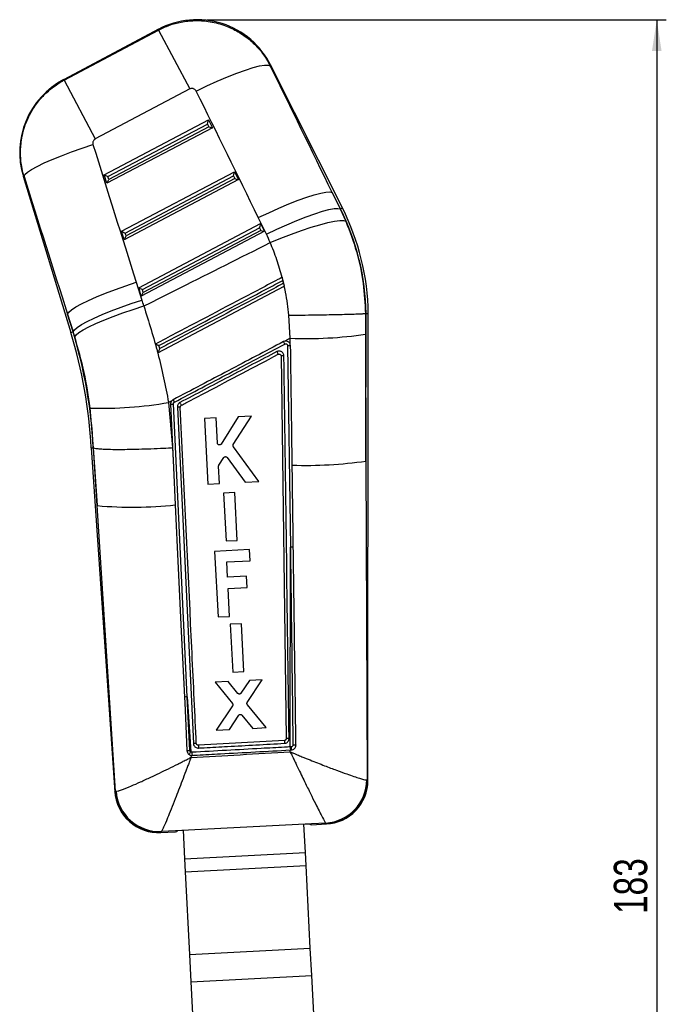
# Model space of a CAD drawing. Extents: x 35 to 358, y 14 to 289.
# Tile 5 of 8: x 145 to 213, y 171 to 275. Entities that reach past the tile are written whole.
import ezdxf

# ---------------------------------------------------------------- set-up
doc = ezdxf.new("R2010")
doc.units = 0
doc.layers.get('0').update_dxf_attribs({"linetype": 'CONTINUOUS'})
doc.styles.add('SLDTEXTSTYLE0', font='TXT', dxfattribs={"width": 0.75})
doc.dimstyles.new('SLDDIMSTYLE1', dxfattribs={"dimtxt": 3.5, "dimasz": 3.302, "dimexe": 0, "dimexo": 0.0625, "dimgap": 0.875, "dimtad": 1, "dimdec": 0, "dimrnd": 1e-09, "dimzin": 12, "dimtxsty": 'SLDTEXTSTYLE0', "dimsah": 1, "dimcen": 0.09, "dimazin": 3, "dimtfac": 1, "dimtdec": 0, "dimtofl": 0, "dimtmove": 0, "dimatfit": 3, "dimtolj": 1, "dimtzin": 12})

# ---------------------------------------------------------------- blocks, each defined once
blk = doc.blocks.new('_D_6')
at = {"color": 179, "linetype": 'CONTINUOUS'}
for p, q in [((164.46, 274.56), (212.72, 274.56)), ((211.72, 274.56), (211.72, 91.65)), ((200.11, 91.65), (212.72, 91.65))]:
    blk.add_line(p, q, dxfattribs=at)
for points in [[(211.72, 274.56), (211.21, 271.26), (212.22, 271.26)], [(211.72, 91.65), (212.22, 94.95), (211.21, 94.95)]]:
    blk.add_solid(points, dxfattribs=at)
at = {"color": 179, "linetype": 'CONTINUOUS', "insert": (207.21, 180.61, 0.1), "char_height": 3.5, "attachment_point": 1, "rotation": 90, "style": 'SLDTEXTSTYLE0'}
blk.add_mtext('183', dxfattribs=at)

msp = doc.modelspace()

# ---------------------------------------------------------------- linework, layer by layer
at = {"color": 7, "linetype": 'CONTINUOUS'}
for p, q in [((159.414623, 273.55466), (149.413076, 268.249883)), ((149.486762, 268.212699), (159.393952, 273.467429)), ((159.393952, 273.467429), (162.673436, 267.284339)), ((178.708179, 254.787809), (171.167136, 269.804618)), ((149.486762, 268.212699), (152.766246, 262.029609)), ((162.673436, 267.284339), (152.766246, 262.029609)), ((153.71247, 258.265767), (164.655233, 264.032354)), ((164.655233, 264.032354), (165.066432, 263.213515)), ((165.066432, 263.213515), (153.984274, 257.37347)), ((154.095493, 258.079983), (164.540548, 263.584289)), ((164.679866, 263.306859), (154.187582, 257.777665)), ((164.540548, 263.584289), (164.679866, 263.306859)), ((145.202534, 258.114126), (150.202934, 241.698404)), ((153.984274, 257.37347), (153.71247, 258.265767)), ((154.187582, 257.777665), (154.095493, 258.079983)), ((155.519327, 252.334071), (167.388748, 258.588985)), ((167.799947, 257.770146), (155.79113, 251.441773)), ((155.90235, 252.148286), (167.274063, 258.14092)), ((167.413381, 257.86349), (155.994439, 251.845968)), ((167.274063, 258.14092), (167.413381, 257.86349)), ((167.388748, 258.588985), (167.799947, 257.770146)), ((177.632121, 256.414212), (178.480163, 254.673305)), ((178.501082, 254.683811), (177.632121, 256.414212)), ((178.501082, 254.683811), (178.480163, 254.673305)), ((178.480163, 254.673305), (179.071839, 253.380277)), ((170.73028, 252.025597), (169.882238, 253.766503)), ((157.326184, 246.402374), (170.122263, 253.145616)), ((157.709206, 246.21659), (170.007578, 252.697551)), ((170.146896, 252.420122), (157.801296, 245.914272)), ((170.007578, 252.697551), (170.146896, 252.420122)), ((170.122263, 253.145616), (170.533462, 252.326777)), ((155.79113, 251.441773), (155.519327, 252.334071)), ((155.994439, 251.845968), (155.90235, 252.148286)), ((170.533462, 252.326777), (157.597987, 245.510077)), ((172.390873, 247.49566), (172.387051, 247.493647)), ((172.613135, 246.579404), (172.390873, 247.49566)), ((157.072897, 246.972485), (157.663838, 245.112208)), ((157.597987, 245.510077), (157.326184, 246.402374)), ((157.801296, 245.914272), (157.709206, 246.21659)), ((159.319563, 239.576874), (172.606842, 246.57609)), ((172.540841, 246.868539), (172.467937, 247.173698)), ((172.606842, 246.57609), (172.613135, 246.579404)), ((172.613135, 246.579404), (172.6112, 246.578385)), ((150.44684, 241.772701), (149.855899, 243.632978)), ((149.855899, 243.632978), (150.42462, 241.765932)), ((173.2385, 241.086483), (173.073143, 243.515887)), ((181.130588, 243.701801), (181.130411, 243.701785)), ((181.130411, 243.701785), (181.134554, 241.515086)), ((181.199911, 243.702341), (181.130588, 243.701801)), ((181.184021, 228.19587), (181.199911, 243.702341)), ((181.381363, 194.626666), (181.431656, 243.704131)), ((150.42462, 241.765932), (150.44684, 241.772701)), ((150.616604, 241.231337), (150.44684, 241.772701)), ((173.2385, 241.086483), (172.67693, 240.790604)), ((173.238867, 240.47739), (173.2385, 241.086483)), ((181.134554, 241.515086), (181.184021, 228.19587)), ((172.67693, 240.790604), (172.530257, 240.740423)), ((172.962672, 240.310521), (173.248059, 219.158441)), ((173.238867, 240.47739), (173.225599, 240.507996)), ((173.274212, 240.29892), (173.238867, 240.47739)), ((172.273486, 239.232042), (172.807617, 199.031766)), ((160.804685, 234.534246), (160.456002, 234.350453)), ((160.456002, 234.350453), (160.854829, 229.602256)), ((160.662608, 234.158214), (160.979497, 227.509531)), ((162.426891, 203.418164), (160.959036, 234.190335)), ((161.381249, 233.863816), (163.065947, 198.526369)), ((152.590108, 229.59616), (152.230266, 233.754517)), ((167.777901, 232.847542), (165.966517, 229.975864)), ((167.257287, 229.915948), (169.180965, 232.919361)), ((169.180965, 232.919361), (167.777901, 232.847542)), ((165.45459, 232.728616), (164.230003, 232.66593)), ((164.230003, 232.66593), (164.585371, 225.7739)), ((165.591493, 230.074262), (165.45459, 232.728616)), ((169.945145, 226.048337), (167.26478, 229.686246)), ((152.327126, 229.580329), (154.818372, 193.421394)), ((152.558459, 229.594255), (152.590108, 229.59616)), ((152.558459, 229.594255), (152.977363, 223.514119)), ((152.59087, 229.595945), (152.590108, 229.59616)), ((152.977363, 223.514119), (152.59087, 229.595945)), ((160.854829, 229.602256), (160.979497, 227.509531)), ((165.810019, 225.836606), (165.716132, 227.657374)), ((165.74882, 227.778523), (166.262139, 228.564302)), ((166.597919, 228.572547), (168.490511, 225.973846)), ((181.184021, 228.19587), (181.297881, 194.700097)), ((160.979497, 227.509531), (161.166417, 223.583725)), ((164.585371, 225.7739), (165.810019, 225.836606)), ((168.490511, 225.973846), (169.945145, 226.048337)), ((167.404538, 224.884997), (166.230979, 224.82492)), ((166.230979, 224.82492), (166.490259, 219.796386)), ((167.663862, 219.856477), (167.404538, 224.884997)), ((154.897235, 193.503665), (152.977363, 223.514119)), ((161.166417, 223.583725), (161.797636, 210.304229)), ((166.490259, 219.796386), (167.663862, 219.856477)), ((168.964807, 218.888573), (165.294466, 218.69999)), ((165.294466, 218.69999), (165.64841, 211.811267)), ((169.025108, 217.714939), (168.964807, 218.888573)), ((173.232931, 198.165306), (173.248059, 219.158441)), ((166.579404, 217.589278), (169.025108, 217.714939)), ((166.661991, 215.981909), (166.579404, 217.589278)), ((168.648447, 216.083974), (166.661991, 215.981909)), ((168.708749, 214.91034), (168.648447, 216.083974)), ((166.722293, 214.808275), (168.708749, 214.91034)), ((166.873047, 211.874189), (166.722293, 214.808275)), ((165.64841, 211.811267), (166.873047, 211.874189)), ((168.112672, 211.10313), (166.939111, 211.043056)), ((166.939111, 211.043056), (167.198398, 206.014592)), ((168.372002, 206.074681), (168.112672, 211.10313)), ((161.797636, 210.304229), (162.125873, 203.385738)), ((167.198398, 206.014592), (168.372002, 206.074681)), ((166.710062, 205.023452), (165.357542, 204.954219)), ((165.357542, 204.954219), (167.168917, 202.725985)), ((167.736517, 203.788068), (166.710062, 205.023452)), ((168.956529, 205.138444), (168.062038, 203.803977)), ((168.716321, 202.831374), (170.283138, 205.20635)), ((170.283138, 205.20635), (168.956529, 205.138444)), ((162.426891, 203.418164), (162.77961, 197.636268)), ((162.697068, 197.792425), (162.426891, 203.418164)), ((167.180166, 202.485005), (165.46379, 199.917942)), ((170.721394, 200.187129), (168.729538, 202.590308)), ((166.841479, 199.988479), (167.83209, 201.490098)), ((168.160538, 201.506287), (169.292294, 200.11396)), ((165.46379, 199.917942), (166.841479, 199.988479)), ((169.292294, 200.11396), (170.721394, 200.187129)), ((172.615528, 198.826149), (163.586901, 198.329165)), ((163.374705, 198.501059), (163.372423, 198.522989)), ((173.232173, 197.636987), (173.232472, 197.843927)), ((173.232472, 197.843927), (173.25152, 197.844977)), ((173.3296, 198.170816), (173.232931, 198.165306)), ((173.25152, 197.844977), (173.351604, 197.850497)), ((162.801054, 197.285859), (162.814661, 197.063574)), ((162.801054, 197.285859), (162.927413, 197.276762)), ((181.264157, 194.696204), (181.297881, 194.700097)), ((154.897235, 193.503665), (154.944989, 193.50113)), ((161.192838, 189.35353), (159.701498, 189.277307)), ((161.192239, 189.366273), (175.463567, 190.100923)), ((161.192239, 189.366273), (161.192838, 189.35353)), ((161.434139, 189.365864), (161.446637, 189.379368)), ((161.446637, 189.379368), (161.986303, 189.407149)), ((161.986303, 189.407149), (162.140132, 186.413203)), ((174.669509, 190.060046), (175.209169, 190.087827)), ((174.823402, 187.064873), (174.669509, 190.060046)), ((175.209169, 190.087827), (175.227257, 190.071312)), ((175.46454, 190.083454), (175.463567, 190.100923)), ((176.955881, 190.159773), (175.46454, 190.083454)), ((175.46982, 189.988764), (175.46979, 189.989305)), ((175.46982, 189.988764), (177.048235, 190.069863)), ((176.970699, 190.149546), (176.955881, 190.159773)), ((159.60944, 189.173854), (161.197449, 189.255446)), ((159.701498, 189.277307), (159.681669, 189.262007)), ((161.197372, 189.257071), (161.197449, 189.255446)), ((162.140132, 186.413203), (174.823402, 187.064873)), ((162.140132, 186.413203), (162.210687, 185.040015)), ((174.893957, 185.691684), (174.823402, 187.064873)), ((162.210687, 185.040015), (174.893957, 185.691684)), ((175.339333, 177.023438), (174.893957, 185.691684)), ((162.210687, 185.040015), (162.656064, 176.371768)), ((162.656064, 176.371768), (175.339333, 177.023438)), ((175.486857, 174.152225), (175.339333, 177.023438)), ((162.656064, 176.371768), (162.803587, 173.500556)), ((162.803587, 173.500556), (175.486857, 174.152225)), ((176.361853, 157.122403), (175.486857, 174.152225)), ((162.803587, 173.500556), (163.678584, 156.470734))]:
    msp.add_line(p, q, dxfattribs=at)
at = {"color": 8, "linetype": 'CONTINUOUS'}
for p, q in [((159.393952, 273.467429), (159.414623, 273.55466)), ((171.167136, 269.804618), (171.131476, 269.716635)), ((149.413076, 268.249883), (149.486762, 268.212699)), ((145.284525, 258.086946), (145.202534, 258.114126)), ((178.501082, 254.683811), (178.708179, 254.787809)), ((150.202934, 241.698404), (150.42462, 241.765932)), ((152.328008, 229.58039), (152.558459, 229.594255)), ((181.297881, 194.700097), (181.381363, 194.626666)), ((154.818372, 193.421394), (154.897235, 193.503665)), ((177.048235, 190.069863), (176.970699, 190.149546)), ((159.681669, 189.262007), (159.60944, 189.173854))]:
    msp.add_line(p, q, dxfattribs=at)
at = {"color": 7, "linetype": 'CONTINUOUS', "flags": 128}
for points in [[(163.362482, 267.059329), (164.474876, 267.594992), (165.573528, 268.095377), (166.632908, 268.548856), (167.628398, 268.944892), (168.536863, 269.274281), (169.337193, 269.529368), (170.01079, 269.704226), (170.542, 269.794792), (170.918478, 269.79896), (171.131476, 269.716635)], [(145.284525, 258.086946), (145.378949, 258.28636), (145.644802, 258.534177), (146.076138, 258.824853), (146.663308, 259.151886), (147.393179, 259.507961), (148.249426, 259.885114), (149.212896, 260.274909), (150.26204, 260.668627), (151.37339, 261.057462), (152.522088, 261.432717)], [(169.882238, 253.766503), (170.969439, 254.28332), (172.044138, 254.767029), (173.082602, 255.20695), (174.061899, 255.593366), (174.960404, 255.917745), (175.758275, 256.172924), (176.437892, 256.353268), (176.984247, 256.454793), (177.385275, 256.475258), (177.632121, 256.414212)], [(170.73028, 252.025597), (171.817481, 252.542414), (172.892179, 253.026123), (173.930644, 253.466044), (174.909941, 253.85246), (175.808446, 254.176839), (176.606317, 254.432018), (177.285933, 254.612361), (177.832289, 254.713887), (178.233317, 254.734352), (178.480163, 254.673305)], [(171.130003, 251.1431), (172.250206, 251.601974), (173.357041, 252.028691), (174.425815, 252.413733), (175.432683, 252.748508), (176.355182, 253.025548), (177.172729, 253.238671), (177.867085, 253.383122), (178.422758, 253.45568), (178.827352, 253.454724), (179.071839, 253.380277)], [(149.855899, 243.632978), (149.988972, 243.84038), (150.283466, 244.093411), (150.73313, 244.3867), (151.328419, 244.714021), (152.056698, 245.068428), (152.902508, 245.442396), (153.847897, 245.82799), (154.872799, 246.217024), (155.955459, 246.60124), (157.072897, 246.972485)], [(150.44684, 241.772701), (150.579913, 241.980103), (150.874407, 242.233134), (151.324071, 242.526423), (151.91936, 242.853744), (152.647639, 243.208151), (153.493449, 243.582119), (154.438838, 243.967713), (155.46374, 244.356747), (156.5464, 244.740963), (157.663838, 245.112208)], [(150.616604, 241.231337), (150.75186, 241.436688), (151.048706, 241.685782), (151.500853, 241.973341), (152.098725, 242.293276), (152.829658, 242.638808), (153.678169, 243.002621), (154.626284, 243.377006), (155.653922, 243.754034), (156.739314, 244.125718), (157.859471, 244.484187)], [(162.125873, 203.385738), (162.15381, 202.796524), (162.268938, 200.367793), (162.392518, 197.759674)]]:
    msp.add_lwpolyline(points, dxfattribs=at)
at = {"color": 7, "linetype": 'CONTINUOUS'}
for centre, radius, start, end in [((163.45718, 265.932883), 8.6275, 26.31586506, 118.32280902), ((153.455633, 260.628106), 8.6275, 117.60396781, 197.22705348), ((155.793938, 243.280886), 25.409469, 0.95038143, 26.66458747), ((155.793938, 243.280886), 25.641212, 0.94697331, 26.66458747), ((101.909947, 226.987855), 50.483788, 2.94290712, 16.94128481), ((101.909947, 226.987855), 50.715531, 2.94587365, 16.94128481), ((174.780962, 285.617962), 44.558184, 268.01620597, 278.19779887), ((156.937729, 232.35766), 17.703041, 27.33559916, 28.26309761), ((153.421274, 274.383115), 40.646051, 268.32088239, 279.96652848), ((161.523234, 232.488048), 1.383075, 82.95157554, 95.89227214), ((145.65632, 225.780878), 18.139297, 27.12125955, 28.14237483), ((174.920137, 271.000768), 43.260784, 268.04222986, 278.32532586), ((156.722783, 264.621011), 41.27717, 264.79391733, 276.18006982), ((173.34284, 217.60983), 1.551509, 82.06782579, 93.50234301), ((162.414996, 202.115176), 1.303043, 89.47696872, 102.81965593), ((194.103278, 199.892412), 21.514188, 182.84079283, 183.6066183), ((164.551344, 196.278871), 2.231943, 142.54280981, 150.70969445), ((184.817801, 198.603892), 21.930581, 182.62741866, 183.46936464), ((180.626045, 199.049268), 17.054353, 182.41997886, 183.38173316), ((200.963705, 199.613833), 27.768581, 182.99014801, 183.65220759), ((179.408355, 198.427467), 6.08417, 182.41768213, 185.44161961), ((176.682337, 194.733573), 4.581972, 273.42260669, 359.5327074), ((176.722167, 194.718543), 4.575751, 273.1135493, 359.76902032), ((176.813865, 194.631346), 4.5675, 272.21502525, 0.51674605), ((159.37507, 193.735337), 4.5675, 183.22029681, 273.50947684), ((159.461344, 193.832651), 4.575951, 184.12280921, 272.75976042), ((159.51475, 193.857107), 4.583605, 184.45424153, 272.33502405)]:
    msp.add_arc(centre, radius, start, end, dxfattribs=at)
for centre, major_axis, ratio, start_param, end_param in [((109.006473, 257.882636), (-171.193143, 341.333352), 0.1594825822, 4.6282832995, 4.6671380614), ((108.485406, 258.865047), (-171.217041, 341.321352), 0.1382182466, 4.6282629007, 4.6671176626), ((164.521008, 263.621129), (0.132433, 0.413134), 0.0689666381, 4.6452234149, 6.2065973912), ((164.660326, 263.343699), (0.405196, -0.129888), 0.0685990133, 4.7826059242, 6.2160197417), ((194.515349, 304.494955), (-112.007131, 372.572191), 0.1356176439, 1.6457911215, 1.684931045), ((195.036416, 303.512544), (-111.788665, 372.638699), 0.1564812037, 1.6459590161, 1.6850989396), ((154.075953, 258.116823), (0.364064, -0.151808), 0.0673634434, 3.2327735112, 4.7941474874), ((154.168042, 257.814505), (0.183327, 0.439653), 0.0677311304, 3.2233511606, 4.6567649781), ((167.254523, 258.17776), (0.132433, 0.413134), 0.0689666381, 4.6452234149, 6.2065973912), ((167.393841, 257.900331), (0.405196, -0.129888), 0.0685990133, 4.7826059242, 6.2160197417), ((169.988038, 252.734392), (0.132433, 0.413134), 0.0689666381, 4.6452234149, 6.2065973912), ((170.127356, 252.456962), (0.405196, -0.129888), 0.0685990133, 4.7826059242, 6.2160197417), ((155.88281, 252.185127), (0.364064, -0.151808), 0.0673634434, 3.2327735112, 4.7941474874), ((155.974899, 251.882809), (0.183327, 0.439653), 0.0677311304, 3.2233511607, 4.6567649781), ((155.174798, 244.448203), (-8.108146, 15.286976), 0.999926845, 4.6220210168, 4.6780150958), ((157.689666, 246.25343), (0.364064, -0.151808), 0.0673634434, 3.2327735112, 4.7941474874), ((157.781756, 245.951112), (0.183327, 0.439653), 0.0677311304, 3.2233511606, 4.6567649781), ((101.721573, 227.343012), (-27.50517, 51.857834), 0.999926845, 4.521084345, 4.5322901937), ((158.337201, 250.088819), (-2.858904, 60.833439), 0.0699281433, 3.1419085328, 3.1986738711), ((172.080198, 250.794937), (-3.390966, 60.806101), 0.0699281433, 3.0854573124, 3.1412767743)]:
    msp.add_ellipse(centre, major_axis=major_axis, ratio=ratio, start_param=start_param, end_param=end_param, dxfattribs=at)
for points, knots in [([(159.393952, 273.467429), (159.774645, 273.64781), (160.536032, 274.008573), (161.815897, 274.347594), (163.185127, 274.49949), (164.707046, 274.415496), (166.202211, 274.05472), (167.611513, 273.423228), (168.829147, 272.613906), (169.884856, 271.609641), (170.642701, 270.621178), (171.001851, 269.956523), (171.131476, 269.716635)], [0, 0, 0, 0, 0.0921144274, 0.1842288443, 0.2883925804, 0.392556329, 0.5163430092, 0.6226838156, 0.7290246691, 0.8346782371, 0.9403318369, 1, 1, 1, 1]), ([(145.284525, 258.086946), (145.207667, 258.371349), (145.001874, 259.132852), (144.876202, 260.417644), (144.977714, 262.038199), (145.395661, 263.598777), (146.09428, 265.026975), (146.927607, 266.199881), (147.947766, 267.214063), (148.8358, 267.853956), (149.370499, 268.148626), (149.486762, 268.212699)], [0, 0, 0, 0, 0.0744572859, 0.1993630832, 0.3242688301, 0.4834903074, 0.6040858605, 0.7246813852, 0.8455489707, 0.9664165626, 1, 1, 1, 1]), ([(163.362482, 267.059329), (163.354903, 267.073609), (163.320653, 267.138139), (163.232336, 267.237452), (163.10158, 267.311416), (162.959233, 267.346264), (162.816763, 267.345265), (162.719218, 267.303801), (162.673436, 267.284339)], [0, 0, 0, 0, 0.0604635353, 0.2732452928, 0.4861394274, 0.6099247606, 0.8169200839, 1, 1, 1, 1]), ([(152.766246, 262.029609), (152.759395, 262.025844), (152.703431, 261.995089), (152.610139, 261.915581), (152.533011, 261.784759), (152.494959, 261.637686), (152.497241, 261.522212), (152.517427, 261.449505), (152.522088, 261.432717)], [0, 0, 0, 0, 0.0335109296, 0.2737593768, 0.5139528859, 0.6736939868, 0.9246557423, 1, 1, 1, 1]), ([(179.071839, 253.380277), (179.469284, 252.332399), (180.271585, 250.217107), (180.953802, 246.949008), (181.073324, 244.753635), (181.130588, 243.701801)], [0, 0, 0, 0, 0.3383409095, 0.6829899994, 1, 1, 1, 1]), ([(157.859471, 244.484187), (159.151199, 245.129713), (163.578331, 247.342119), (167.999103, 249.567225), (171.130003, 251.1431)], [0, 0, 0, 0, 0.29177540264, 1, 1, 1, 1]), ([(172.387051, 247.493647), (172.212761, 248.113436), (171.862885, 249.357626), (171.3749, 250.546473), (171.130003, 251.1431)], [0, 0, 0, 0, 0.49814676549, 1, 1, 1, 1]), ([(172.387051, 247.493647), (172.237301, 247.414766), (171.369128, 246.957454), (167.627263, 244.986419), (163.342322, 242.729319), (159.775806, 240.850652), (159.082982, 240.485705)], [0, 0, 0, 0, 0.0337677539, 0.1957685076, 0.8437715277, 1, 1, 1, 1]), ([(159.445983, 240.316213), (159.6256, 240.410798), (160.523686, 240.883726), (164.295643, 242.870034), (168.456676, 245.061279), (171.899229, 246.874205), (172.467937, 247.173698)], [0, 0, 0, 0, 0.04138002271, 0.20690011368, 0.86898048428, 1, 1, 1, 1]), ([(172.540841, 246.868539), (172.361226, 246.77395), (171.463149, 246.301003), (167.691223, 244.314632), (163.53199, 242.124341), (160.091205, 240.312439), (159.524293, 240.013906)], [0, 0, 0, 0, 0.0413972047, 0.2069860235, 0.8693413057, 1, 1, 1, 1]), ([(173.073143, 243.515887), (173.032553, 243.918494), (172.951244, 244.724967), (172.798108, 245.634329), (172.676926, 246.250333), (172.630205, 246.467496), (172.606842, 246.57609)], [0, 0, 0, 0, 0.3917551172, 0.7847370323, 0.8923562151, 1, 1, 1, 1]), ([(157.859471, 244.484187), (158.374193, 242.835914), (159.150338, 240.350502), (159.958085, 236.943254), (160.290028, 235.214725), (160.456002, 234.350453)], [0, 0, 0, 0, 0.4960836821, 0.7480393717, 1, 1, 1, 1]), ([(173.073143, 243.515887), (173.119071, 243.516394), (173.471195, 243.520278), (174.27878, 243.529869), (175.47345, 243.546181), (176.747078, 243.566522), (177.913507, 243.588447), (178.94413, 243.611378), (179.804963, 243.634798), (180.473255, 243.658079), (180.943073, 243.680797), (181.067965, 243.694789), (181.130411, 243.701785)], [0, 0, 0, 0, 0.0114824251, 0.0880352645, 0.2020350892, 0.3160348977, 0.4300306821, 0.5440264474, 0.6580197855, 0.7720131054, 0.8860065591, 1, 1, 1, 1]), ([(181.199911, 243.702341), (181.353819, 243.703535), (181.508315, 243.704734), (181.431067, 243.704135), (181.430772, 243.704132)], [0, 0, 0, 0, 0.9961871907, 1, 1, 1, 1]), ([(152.230266, 233.754517), (152.042508, 235.009382), (151.663172, 237.544641), (150.967794, 239.994216), (150.616604, 241.231337)], [0, 0, 0, 0, 0.4949650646, 1, 1, 1, 1]), ([(159.082982, 240.485705), (159.131617, 240.298871), (159.210455, 239.996008), (159.289341, 239.692969), (159.319563, 239.576874)], [0, 0, 0, 0, 0.6168965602, 1, 1, 1, 1]), ([(159.445983, 240.316213), (159.444896, 240.31669), (159.399408, 240.33667), (159.311803, 240.375605), (159.206344, 240.423753), (159.135449, 240.457329), (159.093015, 240.478533), (159.086264, 240.483359), (159.082982, 240.485705)], [0, 0, 0, 0, 0.006562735, 0.2747170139, 0.5243498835, 0.6932311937, 0.8508419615, 1, 1, 1, 1]), ([(159.524293, 240.013906), (159.523812, 240.01282), (159.504159, 239.968557), (159.458171, 239.865897), (159.397095, 239.732353), (159.352133, 239.637395), (159.327453, 239.587857), (159.32243, 239.580666), (159.319908, 239.577056)], [0, 0, 0, 0, 0.0057719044, 0.2354217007, 0.5483207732, 0.7481970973, 0.8736047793, 1, 1, 1, 1]), ([(159.524293, 240.013906), (159.516015, 240.045862), (159.489909, 240.146642), (159.463808, 240.247402), (159.445983, 240.316213)], [0, 0, 0, 0, 0.317086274, 1, 1, 1, 1]), ([(172.530258, 240.740422), (170.597258, 239.722153), (166.731258, 237.685615), (162.865225, 235.649166), (160.932208, 234.630941)], [0, 0, 0, 0, 0.499999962, 1, 1, 1, 1]), ([(161.067924, 234.380349), (162.981333, 235.387926), (166.846695, 237.423375), (170.71199, 239.458975), (172.663908, 240.486924)], [0, 0, 0, 0, 0.4950144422, 1, 1, 1, 1]), ([(172.663906, 240.486928), (172.686377, 240.49596), (172.730246, 240.513593), (172.801694, 240.509742), (172.86647, 240.484627), (172.918888, 240.43911), (172.954855, 240.378895), (172.960064, 240.333295), (172.962665, 240.310521)], [0, 0, 0, 0, 0.17376147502, 0.33922124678, 0.504559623, 0.66982771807, 0.83509957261, 1, 1, 1, 1]), ([(173.225599, 240.507996), (173.204821, 240.544681), (173.155874, 240.631099), (173.033187, 240.733787), (172.872052, 240.797367), (172.747859, 240.802243), (172.684313, 240.791815), (172.67693, 240.790604)], [0, 0, 0, 0, 0.1907140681, 0.4492676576, 0.707735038, 0.9660411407, 1, 1, 1, 1]), ([(173.274221, 240.298753), (173.269102, 240.300738), (173.258531, 240.304837), (173.187651, 240.30928), (173.084392, 240.311691), (173.003244, 240.31101), (172.96267, 240.31067)], [0, 0, 0, 0, 0.2383399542, 0.4922266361, 0.7461133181, 1, 1, 1, 1]), ([(173.442224, 227.765236), (173.440126, 227.922321), (173.427205, 228.890121), (173.379224, 232.480129), (173.325315, 236.500939), (173.282127, 239.711059), (173.274218, 240.29892)], [0, 0, 0, 0, 0.03759970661, 0.23165040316, 0.85929397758, 1, 1, 1, 1]), ([(171.827609, 239.695571), (170.131673, 238.802436), (166.739548, 237.016032), (163.347373, 235.229744), (161.651158, 234.336534)], [0, 0, 0, 0, 0.4999625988, 1, 1, 1, 1]), ([(161.801087, 234.050133), (161.960156, 234.133921), (162.837642, 234.596127), (166.229025, 236.382524), (169.461318, 238.085193), (171.975199, 239.409425)], [0, 0, 0, 0, 0.0469035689, 0.2587395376, 1, 1, 1, 1]), ([(172.570862, 239.252806), (172.570846, 239.253652), (172.569769, 239.311458), (172.547496, 239.426678), (172.462498, 239.572075), (172.356556, 239.664984), (172.233011, 239.729248), (172.089807, 239.76121), (171.940022, 239.745698), (171.857708, 239.708992), (171.827609, 239.695571)], [0, 0, 0, 0, 0.0024657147, 0.1685133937, 0.3345469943, 0.484597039, 0.5724852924, 0.7384239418, 0.9043517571, 1, 1, 1, 1]), ([(171.827609, 239.695571), (171.833014, 239.685187), (171.846161, 239.659929), (171.874836, 239.604745), (171.911781, 239.53346), (171.947217, 239.464752), (171.969609, 239.420964), (171.973462, 239.41301), (171.975199, 239.409425)], [0, 0, 0, 0, 0.0737186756, 0.1793096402, 0.3941107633, 0.608909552, 0.8237070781, 1, 1, 1, 1]), ([(171.975199, 239.409425), (171.99529, 239.417496), (172.03798, 239.434645), (172.108712, 239.432169), (172.174811, 239.406872), (172.228653, 239.362716), (172.249145, 239.322547), (172.259142, 239.302951)], [0, 0, 0, 0, 0.1894763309, 0.4026065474, 0.6048300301, 0.8072202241, 1, 1, 1, 1]), ([(172.259142, 239.302951), (172.259678, 239.30158), (172.268472, 239.279091), (172.271056, 239.254827), (172.273483, 239.232042)], [0, 0, 0, 0, 0.0609550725, 1, 1, 1, 1]), ([(172.570862, 239.252806), (172.531653, 239.251935), (172.453236, 239.250193), (172.355149, 239.244863), (172.286734, 239.238354), (172.277906, 239.233847), (172.273492, 239.231594)], [0, 0, 0, 0, 0.2499999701, 0.4999999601, 0.7499999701, 1, 1, 1, 1]), ([(173.11004, 199.052052), (173.021037, 205.746635), (172.842885, 219.146692), (172.661586, 232.547137), (172.570862, 239.252806)], [0, 0, 0, 0, 0.4995936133, 1, 1, 1, 1]), ([(160.662568, 234.159047), (160.665848, 234.161254), (160.672408, 234.16567), (160.724649, 234.173452), (160.801628, 234.181002), (160.873741, 234.185937), (160.926988, 234.188848), (160.947078, 234.18978), (160.959036, 234.190335)], [0, 0, 0, 0, 0.2178534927, 0.4357069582, 0.6535611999, 0.8714170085, 0.9234668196, 1, 1, 1, 1]), ([(160.804685, 234.534246), (160.772916, 234.494719), (160.705109, 234.410352), (160.663903, 234.274588), (160.662933, 234.187821), (160.662602, 234.158213)], [0, 0, 0, 0, 0.3673778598, 0.7841330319, 1, 1, 1, 1]), ([(160.932208, 234.630941), (160.888101, 234.602727), (160.842747, 234.573713), (160.805704, 234.535303), (160.804685, 234.534246)], [0, 0, 0, 0, 0.9724854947, 1, 1, 1, 1]), ([(160.932208, 234.630941), (160.93395, 234.628056), (160.937434, 234.622284), (160.96254, 234.576155), (160.999151, 234.508178), (161.031675, 234.447395), (161.054781, 234.404157), (161.062268, 234.390141), (161.067591, 234.380174)], [0, 0, 0, 0, 0.22382397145, 0.44764790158, 0.67147298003, 0.89530021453, 0.92555391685, 1, 1, 1, 1]), ([(160.959036, 234.190335), (160.959558, 234.206713), (160.960822, 234.246323), (160.984914, 234.305711), (161.024187, 234.353307), (161.055942, 234.372944), (161.067922, 234.380353)], [0, 0, 0, 0, 0.2129418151, 0.5149845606, 0.8170171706, 1, 1, 1, 1]), ([(161.651159, 234.336533), (161.628972, 234.323462), (161.557693, 234.281466), (161.460715, 234.177289), (161.38791, 234.024463), (161.383393, 233.915533), (161.381249, 233.863816)], [0, 0, 0, 0, 0.1346359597, 0.4325581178, 0.7305918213, 1, 1, 1, 1]), ([(161.692948, 233.860671), (161.694018, 233.882953), (161.696217, 233.928737), (161.728072, 233.991199), (161.767111, 234.030513), (161.793981, 234.046028), (161.801088, 234.050133)], [0, 0, 0, 0, 0.2894606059, 0.5947769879, 0.8928108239, 1, 1, 1, 1]), ([(163.372423, 198.522989), (163.366189, 198.654614), (163.321608, 199.59587), (163.123581, 203.775644), (162.571191, 215.423302), (162.054939, 226.261227), (161.692948, 233.860671)], [0, 0, 0, 0, 0.0111742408, 0.0799074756, 0.354840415, 1, 1, 1, 1]), ([(165.754749, 229.885288), (165.732742, 229.891988), (165.688729, 229.905388), (165.636272, 229.951743), (165.600766, 230.009767), (165.594494, 230.05339), (165.591493, 230.074262)], [0, 0, 0, 0, 0.2550323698, 0.5100442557, 0.7655826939, 1, 1, 1, 1]), ([(165.966517, 229.975864), (165.952398, 229.957742), (165.924159, 229.921498), (165.862138, 229.889053), (165.803287, 229.878375), (165.767745, 229.883437), (165.754749, 229.885288)], [0, 0, 0, 0, 0.2798426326, 0.5597095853, 0.8390091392, 1, 1, 1, 1]), ([(167.26478, 229.686246), (167.253063, 229.706521), (167.22963, 229.747071), (167.222782, 229.818117), (167.23495, 229.875763), (167.251768, 229.906019), (167.257287, 229.915948)], [0, 0, 0, 0, 0.2866812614, 0.57336306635, 0.85998493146, 1, 1, 1, 1]), ([(152.59087, 229.595945), (152.655035, 229.571982), (152.783366, 229.524055), (153.257675, 229.471467), (153.929782, 229.435594), (154.793637, 229.418032), (155.82638, 229.41974), (156.993979, 229.440022), (158.26785, 229.47905), (159.521454, 229.531485), (160.392661, 229.576219), (160.807079, 229.599566), (160.854829, 229.602256)], [0, 0, 0, 0, 0.11222703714, 0.22445408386, 0.33668101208, 0.44890795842, 0.56113714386, 0.67336634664, 0.78559947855, 0.89783261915, 0.98822801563, 1, 1, 1, 1]), ([(166.262139, 228.564302), (166.27731, 228.582415), (166.307653, 228.618643), (166.372577, 228.649736), (166.433682, 228.658616), (166.47024, 228.652002), (166.483748, 228.649558)], [0, 0, 0, 0, 0.2790883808, 0.5582003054, 0.8367687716, 1, 1, 1, 1]), ([(166.483748, 228.649558), (166.505863, 228.641742), (166.550576, 228.625941), (166.582026, 228.590472), (166.59792, 228.572546)], [0, 0, 0, 0, 0.4946133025, 1, 1, 1, 1]), ([(165.716132, 227.657374), (165.716949, 227.680405), (165.718474, 227.723412), (165.739195, 227.761043), (165.74882, 227.778523)], [0, 0, 0, 0, 0.5355054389, 1, 1, 1, 1]), ([(173.556949, 219.146494), (173.554289, 219.346868), (173.540869, 220.357941), (173.506536, 222.941439), (173.470937, 225.613983), (173.446086, 227.475831), (173.442224, 227.765236)], [0, 0, 0, 0, 0.0697465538, 0.3519360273, 0.899265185, 1, 1, 1, 1]), ([(173.248059, 219.158441), (173.282928, 216.456054), (173.372314, 209.528497), (173.460636, 202.601185), (173.514504, 198.376165)], [0, 0, 0, 0, 0.3900923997, 1, 1, 1, 1]), ([(173.83088, 198.363782), (173.828716, 198.529106), (173.81594, 199.505087), (173.760654, 203.723715), (173.671711, 210.48591), (173.592845, 216.43759), (173.556949, 219.146494)], [0, 0, 0, 0, 0.0238652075, 0.1408872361, 0.6089753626, 1, 1, 1, 1]), ([(167.877299, 203.715698), (167.854457, 203.719832), (167.808774, 203.7281), (167.762603, 203.7594), (167.741824, 203.782236), (167.736517, 203.788068)], [0, 0, 0, 0, 0.4268145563, 0.8536107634, 1, 1, 1, 1]), ([(168.062033, 203.803981), (168.046867, 203.786279), (168.016535, 203.750876), (167.950384, 203.71829), (167.902169, 203.71658), (167.877299, 203.715698)], [0, 0, 0, 0, 0.3262205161, 0.65245486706, 1, 1, 1, 1]), ([(168.729538, 202.590308), (168.716677, 202.609382), (168.690954, 202.647531), (168.679463, 202.716621), (168.688163, 202.780514), (168.707794, 202.815973), (168.716321, 202.831374)], [0, 0, 0, 0, 0.2653512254, 0.5306961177, 0.7961601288, 1, 1, 1, 1]), ([(167.168917, 202.725985), (167.18161, 202.706748), (167.206995, 202.668274), (167.217815, 202.598943), (167.208488, 202.53529), (167.188692, 202.500143), (167.180166, 202.485005)], [0, 0, 0, 0, 0.2661523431, 0.5322985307, 0.7985584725, 1, 1, 1, 1]), ([(167.83209, 201.490098), (167.847121, 201.508117), (167.877184, 201.544155), (167.941679, 201.575279), (167.994667, 201.582818), (168.023799, 201.579948), (168.029803, 201.579356)], [0, 0, 0, 0, 0.3068954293, 0.6138042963, 0.9204102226, 1, 1, 1, 1]), ([(168.029803, 201.579356), (168.052366, 201.573949), (168.097492, 201.563135), (168.139175, 201.531045), (168.157359, 201.509972), (168.160538, 201.506288)], [0, 0, 0, 0, 0.4521205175, 0.9042209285, 1, 1, 1, 1]), ([(172.807618, 199.031766), (172.80562, 199.008875), (172.801624, 198.963095), (172.767175, 198.901744), (172.715969, 198.855055), (172.661887, 198.831366), (172.627332, 198.827478), (172.615528, 198.82615)], [0, 0, 0, 0, 0.2210827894, 0.4421586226, 0.6634247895, 0.8850227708, 1, 1, 1, 1]), ([(172.631699, 198.539048), (172.683031, 198.546727), (172.791068, 198.56289), (172.936239, 198.651512), (173.04775, 198.783524), (173.103715, 198.925422), (173.1083, 199.017209), (173.11004, 199.052052)], [0, 0, 0, 0, 0.2003681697, 0.4217083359, 0.6430749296, 0.8645093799, 1, 1, 1, 1]), ([(173.11004, 199.052052), (173.070331, 199.051295), (172.990913, 199.04978), (172.890997, 199.044659), (172.821172, 199.038282), (172.812137, 199.03383), (172.80762, 199.031603)], [0, 0, 0, 0, 0.2500000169, 0.5000000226, 0.750000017, 1, 1, 1, 1]), ([(162.392518, 197.759674), (162.396111, 197.76176), (162.403587, 197.7661), (162.454391, 197.773953), (162.530375, 197.781753), (162.615803, 197.788153), (162.672801, 197.791149), (162.697068, 197.792425)], [0, 0, 0, 0, 0.2013902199, 0.4189204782, 0.6364508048, 0.8452180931, 1, 1, 1, 1]), ([(162.392518, 197.759674), (162.402579, 197.696747), (162.421702, 197.577147), (162.510508, 197.446904), (162.579779, 197.390976), (162.60475, 197.370815)], [0, 0, 0, 0, 0.4152375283, 0.7892027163, 1, 1, 1, 1]), ([(162.77961, 197.636268), (162.762864, 197.651517), (162.729192, 197.682177), (162.703265, 197.739226), (162.698851, 197.77712), (162.697068, 197.792425)], [0, 0, 0, 0, 0.3709731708, 0.7459394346, 1, 1, 1, 1]), ([(162.910275, 197.598567), (162.886773, 197.599287), (162.83998, 197.600721), (162.799672, 197.624455), (162.77961, 197.636268)], [0, 0, 0, 0, 0.502267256, 1, 1, 1, 1]), ([(162.814661, 197.063574), (164.532364, 197.158519), (168.004822, 197.350458), (171.477372, 197.540801), (173.232173, 197.636987)], [0, 0, 0, 0, 0.4946650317, 1, 1, 1, 1]), ([(173.232931, 198.165306), (173.030237, 198.154175), (172.01677, 198.098522), (168.575883, 197.909583), (165.337692, 197.731824), (162.910275, 197.598572)], [0, 0, 0, 0, 0.0589073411, 0.2945367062, 1, 1, 1, 1]), ([(162.927412, 197.276766), (163.109454, 197.286784), (164.102264, 197.341415), (167.53728, 197.530482), (170.79026, 197.709516), (173.232472, 197.843927)], [0, 0, 0, 0, 0.0529958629, 0.2890259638, 1, 1, 1, 1]), ([(163.372423, 198.522989), (163.3676, 198.525103), (163.357874, 198.529364), (163.287247, 198.531977), (163.185972, 198.531336), (163.105955, 198.528025), (163.065947, 198.526369)], [0, 0, 0, 0, 0.2469271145, 0.4979514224, 0.7489757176, 1, 1, 1, 1]), ([(163.065947, 198.526369), (163.071257, 198.483685), (163.083631, 198.384224), (163.158779, 198.241722), (163.283972, 198.122332), (163.438724, 198.049433), (163.54876, 198.04526), (163.601389, 198.043264)], [0, 0, 0, 0, 0.161074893, 0.3753371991, 0.5895337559, 0.803678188, 1, 1, 1, 1]), ([(163.586902, 198.329164), (163.563746, 198.330311), (163.517435, 198.332605), (163.454354, 198.364904), (163.405478, 198.414543), (163.381927, 198.463857), (163.376136, 198.493686), (163.374705, 198.501059)], [0, 0, 0, 0, 0.2312751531, 0.4625583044, 0.693618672, 0.9242705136, 1, 1, 1, 1]), ([(163.601389, 198.043271), (163.804082, 198.054397), (164.817548, 198.110027), (167.82765, 198.275265), (170.635061, 198.429413), (172.631699, 198.539044)], [0, 0, 0, 0, 0.0673376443, 0.3366882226, 1, 1, 1, 1]), ([(173.232173, 197.636987), (173.237852, 197.63464), (173.244487, 197.631897), (173.255333, 197.627415), (173.267858, 197.622239), (173.29178, 197.612357), (173.332228, 197.595656), (173.400136, 197.567637), (173.514197, 197.520638), (173.706025, 197.441767), (174.029841, 197.309123), (174.582661, 197.084109), (175.562388, 196.689799), (176.80044, 196.202361), (178.096087, 195.708626), (179.124287, 195.331886), (179.933661, 195.050775), (180.685682, 194.808481), (181.116351, 194.697756), (181.236152, 194.696498), (181.264157, 194.696204)], [0, 0, 0, 0, 0.001490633, 0.0017418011, 0.0028468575, 0.0047785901, 0.0080212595, 0.0134651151, 0.0226072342, 0.0379736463, 0.0638671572, 0.1078155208, 0.1840182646, 0.3257153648, 0.450189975, 0.5746139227, 0.6750615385, 0.7754827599, 0.9475158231, 1, 1, 1, 1]), ([(173.232173, 197.636987), (173.234822, 197.631449), (173.237917, 197.624979), (173.242979, 197.614398), (173.248826, 197.602177), (173.25999, 197.578844), (173.278863, 197.539405), (173.310545, 197.473215), (173.363754, 197.362102), (173.453225, 197.175406), (173.60422, 196.860728), (173.861894, 196.324887), (174.318226, 195.379549), (174.894215, 194.195115), (175.496013, 192.970923), (175.972703, 192.013508), (176.347019, 191.274319), (176.693677, 190.605191), (176.890522, 190.24821), (176.943498, 190.176529), (176.955881, 190.159773)], [0, 0, 0, 0, 0.0014906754, 0.0017418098, 0.0028483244, 0.0047808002, 0.008024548, 0.013469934, 0.0226141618, 0.0379833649, 0.0638803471, 0.1078324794, 0.1840370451, 0.3257155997, 0.4501904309, 0.5746146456, 0.6750626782, 0.7754843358, 0.9475166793, 1, 1, 1, 1]), ([(173.51451, 198.376165), (173.514033, 198.364324), (173.512643, 198.329807), (173.493634, 198.274557), (173.452213, 198.220291), (173.39541, 198.181624), (173.351415, 198.174397), (173.3296, 198.170813)], [0, 0, 0, 0, 0.1170767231, 0.3412751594, 0.5636743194, 0.7836494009, 1, 1, 1, 1]), ([(173.351604, 197.850496), (173.411355, 197.860181), (173.536562, 197.880475), (173.690156, 197.991475), (173.792774, 198.141262), (173.828866, 198.271243), (173.830496, 198.345894), (173.830886, 198.363782)], [0, 0, 0, 0, 0.2330235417, 0.4882880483, 0.7093401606, 0.9303519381, 1, 1, 1, 1]), ([(173.514504, 198.376165), (173.534976, 198.376383), (173.57592, 198.376821), (173.635494, 198.376589), (173.69065, 198.375704), (173.739187, 198.374138), (173.779198, 198.371967), (173.808821, 198.369267), (173.825804, 198.366482), (173.829411, 198.364574), (173.83088, 198.363796)], [0, 0, 0, 0, 0.13008055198, 0.26016112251, 0.3902417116, 0.52032231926, 0.6504029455, 0.7804835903, 0.91056425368, 1, 1, 1, 1]), ([(154.944989, 193.50113), (155.006282, 193.508451), (155.128876, 193.523093), (155.60643, 193.678827), (156.384141, 193.989322), (157.481204, 194.472617), (158.767873, 195.065793), (160.118942, 195.715003), (161.219741, 196.259332), (161.81387, 196.556648), (162.157231, 196.729615), (162.425412, 196.865449), (162.583843, 196.945951), (162.677716, 196.993739), (162.733395, 197.022115), (162.766432, 197.038964), (162.7849, 197.048385), (162.79414, 197.0531), (162.802871, 197.057556), (162.80919, 197.060781), (162.814661, 197.063574)], [0, 0, 0, 0, 0.0927471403, 0.1855074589, 0.3581711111, 0.4795988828, 0.6010802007, 0.7820258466, 0.8737182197, 0.9076142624, 0.9454044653, 0.967646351, 0.9808084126, 0.9886120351, 0.9932417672, 0.9959891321, 0.9976196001, 0.9982769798, 0.9985083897, 1, 1, 1, 1]), ([(162.814661, 197.063574), (162.812519, 197.057825), (162.810044, 197.051185), (162.806624, 197.04201), (162.803004, 197.0323), (162.79577, 197.012896), (162.78283, 196.978194), (162.761021, 196.919732), (162.72425, 196.821227), (162.662181, 196.655143), (162.55709, 196.374476), (162.422455, 196.016081), (162.189364, 195.398055), (161.757097, 194.260049), (161.225278, 192.883429), (160.717065, 191.5991), (160.282157, 190.527859), (159.971608, 189.802553), (159.778488, 189.39423), (159.72716, 189.31628), (159.701498, 189.277307)], [0, 0, 0, 0, 0.001491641, 0.0017230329, 0.0023809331, 0.0040116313, 0.0067592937, 0.0113893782, 0.0191933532, 0.0323556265, 0.0545972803, 0.0923861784, 0.1262955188, 0.2179920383, 0.3989196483, 0.5204008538, 0.6418285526, 0.8144927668, 0.907252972, 1, 1, 1, 1]), ([(162.60475, 197.370815), (162.64848, 197.344352), (162.710416, 197.30687), (162.780463, 197.290632), (162.801054, 197.285859)], [0, 0, 0, 0, 0.7060493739, 1, 1, 1, 1])]:
    msp.add_open_spline(points, degree=3, knots=knots, dxfattribs=at)

# ---------------------------------------------------------------- dimensions: what is measured, and where the dimension line sits
at = {"color": 179, "linetype": 'CONTINUOUS'}
dim = msp.add_linear_dim(base=(211.716777, 91.648174), p1=(163.45718, 274.560383), p2=(199.108743, 91.648174), angle=90, dimstyle='SLDDIMSTYLE1', dxfattribs=at)
dim.commit()
dim.dimension.update_dxf_attribs({"geometry": '_D_6', "text_midpoint": (211.716777, 185.907082), "dimtype": 160})

doc.saveas('drawing.dxf')
